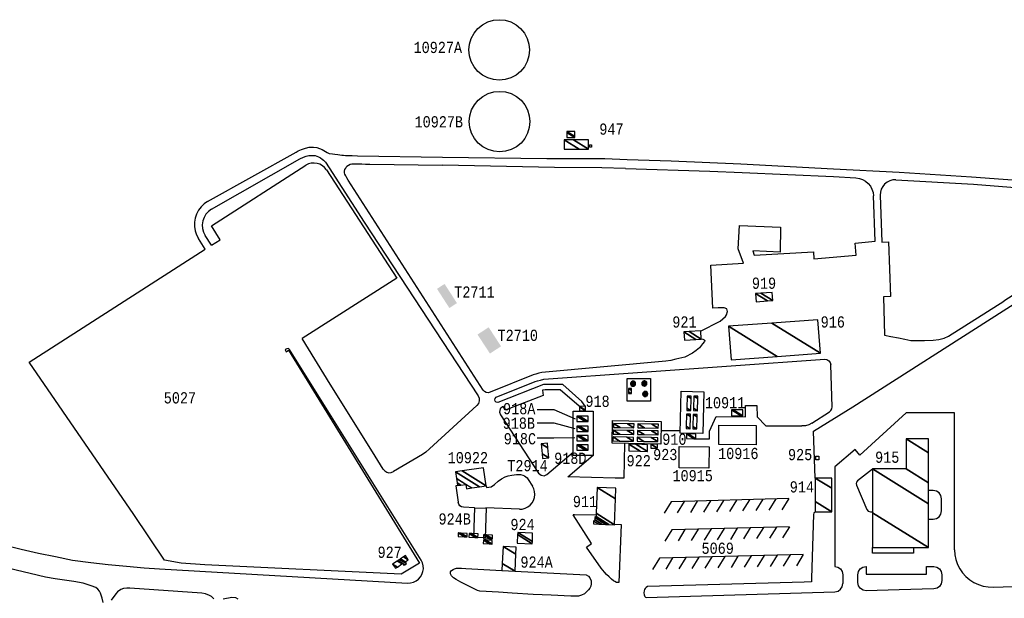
# Model space of a CAD drawing. Extents: x -0.5 to 41.9, y -0.5 to 29.8.
# Tile 67 of 128: x 7.5 to 9, y 5.2 to 6.1. Entities that reach past the tile are written whole.
import ezdxf
from ezdxf.enums import TextEntityAlignment as Align

# ---------------------------------------------------------------- set-up
doc = ezdxf.new("R2010")
doc.units = 0
doc.header["$MEASUREMENT"] = 0
for name, color, linetype in [('11', 2, 'CONTINUOUS'), ('21', 5, 'CONTINUOUS'), ('23', 1, 'CONTINUOUS')]:
    doc.layers.add(name, color=color, linetype=linetype)
doc.styles.add('MONOTXT', font='MONOTXT', dxfattribs={"height": 0.2})

msp = doc.modelspace()

# ---------------------------------------------------------------- linework, layer by layer
at = {"layer": '11'}
for p, q in [((7.7532, 5.7431), (7.7429, 5.7593)), ((7.7628, 5.7492), (7.7532, 5.7638)), ((8.8706, 5.6125), (8.9534, 5.6651)), ((8.6954, 5.5062), (8.6933, 5.5697)), ((8.6652, 5.482), (8.6915, 5.4988)), ((8.4384, 5.471), (8.4672, 5.4707)), ((8.4536, 5.3638), (8.4431, 5.3469)), ((8.6303, 5.3685), (8.4536, 5.3638)), ((8.4732, 5.3644), (8.4628, 5.3474)), ((8.4928, 5.3649), (8.4824, 5.3479)), ((8.5125, 5.3654), (8.5021, 5.3484)), ((8.5321, 5.3659), (8.5217, 5.3489)), ((8.5518, 5.3664), (8.5414, 5.3494)), ((8.5714, 5.3669), (8.561, 5.35)), ((8.5911, 5.3675), (8.5806, 5.3505)), ((8.6107, 5.368), (8.6003, 5.351)), ((8.6303, 5.3685), (8.6199, 5.3515)), ((8.158, 5.3547), (8.1414, 5.3557)), ((8.2254, 5.3526), (8.1748, 5.3547)), ((8.4547, 5.3218), (8.4442, 5.3048)), ((8.6314, 5.3264), (8.4547, 5.3218)), ((8.4743, 5.3223), (8.4639, 5.3053)), ((8.4939, 5.3228), (8.4835, 5.3058)), ((8.5136, 5.3233), (8.5032, 5.3063)), ((8.5332, 5.3238), (8.5228, 5.3068)), ((8.5529, 5.3243), (8.5425, 5.3073)), ((8.5725, 5.3248), (8.5621, 5.3079)), ((8.5922, 5.3254), (8.5817, 5.3084)), ((8.6118, 5.3259), (8.6014, 5.3089)), ((8.6314, 5.3264), (8.621, 5.3094)), ((8.6522, 5.2848), (8.4361, 5.2792)), ((8.5933, 5.2833), (8.5828, 5.2663)), ((8.6129, 5.2838), (8.6025, 5.2668)), ((8.6325, 5.2843), (8.6221, 5.2673)), ((8.6522, 5.2848), (8.6418, 5.2678)), ((8.4361, 5.2792), (8.4257, 5.2622)), ((8.4558, 5.2797), (8.4453, 5.2627)), ((8.4754, 5.2802), (8.465, 5.2632)), ((8.495, 5.2807), (8.4846, 5.2637)), ((8.5147, 5.2812), (8.5043, 5.2642)), ((8.5343, 5.2817), (8.5239, 5.2647)), ((8.554, 5.2822), (8.5436, 5.2653)), ((8.5736, 5.2828), (8.5632, 5.2658)), ((8.9374, 5.2356), (8.9525, 5.236))]:
    msp.add_line(p, q, dxfattribs=at)
for points in [[(7.7569, 5.8148), (7.8901, 5.889), (7.8931, 5.8908), (7.8979, 5.8929), (7.9038, 5.895), (7.9097, 5.8965), (7.9159, 5.8967), (7.9208, 5.896), (7.925, 5.8946), (7.9289, 5.8929), (7.9315, 5.8915), (7.9338, 5.8901), (7.9363, 5.8884), (7.9393, 5.8869), (7.9443, 5.8863), (7.9478, 5.8858), (7.9526, 5.8853), (7.9556, 5.8848), (7.9585, 5.8845), (7.961, 5.8844), (7.9642, 5.8842), (7.9683, 5.8841), (7.9715, 5.8838), (7.974, 5.8838), (7.982, 5.8837), (8.1098, 5.8813)], [(7.7629, 5.8033), (7.8954, 5.8789), (7.9011, 5.8816), (7.905, 5.883), (7.909, 5.8838), (7.9127, 5.8842), (7.9157, 5.8842), (7.9183, 5.8839), (7.9212, 5.8832), (7.9237, 5.882), (7.9264, 5.8805), (7.929, 5.8787), (7.9311, 5.8768), (7.933, 5.875), (7.934, 5.8738), (7.9397, 5.8654), (7.9919, 5.7839), (8.1634, 5.523)], [(8.1098, 5.8813), (8.2669, 5.8797), (8.3539, 5.8793), (8.3874, 5.8781), (8.4534, 5.8758), (8.5584, 5.8714), (8.6976, 5.8642), (8.7964, 5.859)], [(7.7628, 5.7492), (7.7755, 5.7574), (7.7629, 5.7783), (7.9045, 5.8693)], [(7.9353, 5.8625), (8.041, 5.6997), (7.8991, 5.6092)], [(7.9353, 5.8625), (7.9326, 5.8659), (7.9293, 5.8687), (7.9254, 5.8709), (7.9213, 5.8722), (7.917, 5.8727), (7.9126, 5.8724), (7.9084, 5.8713), (7.9045, 5.8693)], [(8.1711, 5.5316), (7.968, 5.847), (7.9659, 5.8507), (7.9645, 5.8533), (7.9629, 5.856), (7.9627, 5.858), (7.9627, 5.8605), (7.9632, 5.8629), (7.9645, 5.8651), (7.966, 5.8678), (7.9687, 5.8695), (7.9713, 5.8708), (7.9736, 5.8714), (7.976, 5.8715), (7.9793, 5.8715), (7.9854, 5.8713), (7.9887, 5.8713), (7.9943, 5.8712), (8.0009, 5.8712), (8.1097, 5.8695)], [(8.3849, 5.8647), (8.3495, 5.8655), (8.278, 5.8661), (8.1097, 5.8695)], [(8.3849, 5.8647), (8.5116, 5.8604), (8.5605, 5.8587), (8.6976, 5.8525), (8.7313, 5.8505)], [(8.7313, 5.8505), (8.7364, 5.8497), (8.7413, 5.848), (8.7458, 5.8455), (8.7497, 5.8421), (8.753, 5.8381), (8.7554, 5.8335), (8.757, 5.8286), (8.7577, 5.8235)], [(8.7914, 5.8476), (8.7867, 5.8474), (8.7822, 5.8462), (8.7781, 5.8441), (8.7744, 5.8412), (8.7715, 5.8376), (8.7693, 5.8335), (8.768, 5.829), (8.7677, 5.8243)], [(8.7914, 5.8476), (8.9079, 5.8412), (9.1015, 5.8256), (9.105, 5.825), (9.1363, 5.8171), (9.1406, 5.8153), (9.1439, 5.8128), (9.1465, 5.8096), (9.1481, 5.8065), (9.1489, 5.8022), (9.1484, 5.7973), (9.1471, 5.7937), (9.1456, 5.7903), (9.1433, 5.7876), (9.1391, 5.7837), (8.9534, 5.6651)], [(8.7964, 5.859), (8.9048, 5.8518), (9.0004, 5.8452)], [(8.4976, 5.62), (8.5274, 5.6352), (8.5352, 5.6421), (8.5369, 5.6448), (8.538, 5.6499), (8.5373, 5.6536), (8.5332, 5.6551), (8.5242, 5.6551), (8.5161, 5.6545), (8.5133, 5.7192), (8.5621, 5.7221), (8.5544, 5.7439), (8.5561, 5.7789), (8.6178, 5.7762), (8.6172, 5.739), (8.5765, 5.7408), (8.5781, 5.7342), (8.6674, 5.7392), (8.6678, 5.729), (8.7314, 5.7342), (8.7303, 5.7524), (8.7601, 5.7552), (8.7577, 5.8235)], [(8.7677, 5.8243), (8.7704, 5.754), (8.7801, 5.7543), (8.7831, 5.6721), (8.7729, 5.6718), (8.7741, 5.614), (8.7838, 5.6122), (8.7951, 5.6102), (8.8046, 5.6081), (8.8136, 5.6062), (8.825, 5.6059), (8.8343, 5.6059), (8.8472, 5.6067), (8.856, 5.6078), (8.864, 5.6098), (8.8706, 5.6125)], [(7.7569, 5.8148), (7.7516, 5.8112), (7.7469, 5.8068), (7.743, 5.8017), (7.74, 5.7961), (7.7379, 5.79), (7.7369, 5.7837), (7.7369, 5.7773), (7.7379, 5.771), (7.7399, 5.7649), (7.7429, 5.7593)], [(7.7629, 5.8033), (7.7583, 5.8), (7.7544, 5.7959), (7.7515, 5.791), (7.7496, 5.7857), (7.7488, 5.78), (7.7491, 5.7744), (7.7506, 5.7689), (7.7532, 5.7638)], [(8.9524, 5.6508), (9.1159, 5.7549), (9.1533, 5.7787), (9.1543, 5.7489), (9.1557, 5.7218), (9.1604, 5.5508)], [(8.0777, 5.2761), (7.88, 5.5925), (7.8791, 5.5937), (7.8777, 5.5942), (7.876, 5.5937), (7.8747, 5.5929), (7.8732, 5.5919), (7.8747, 5.5893), (7.8784, 5.5916), (8.0751, 5.2715), (8.0476, 5.2552), (7.7528, 5.2691), (7.7172, 5.2718), (7.6921, 5.2762), (7.6457, 5.3446), (7.4885, 5.5736), (7.7532, 5.7431)], [(8.6702, 5.3995), (8.6677, 5.4701), (8.7265, 5.5065), (8.9524, 5.6508)], [(8.0208, 5.4128), (8.0048, 5.4388), (7.9412, 5.5404), (7.8991, 5.6092)], [(8.4982, 5.6084), (8.5014, 5.6081), (8.5034, 5.6073), (8.5042, 5.6061), (8.5036, 5.6044), (8.5009, 5.601), (8.496, 5.5951), (8.491, 5.5911), (8.4856, 5.5872), (8.474, 5.581), (8.4606, 5.5779), (8.4529, 5.5763), (8.4456, 5.575), (8.2593, 5.558), (8.2546, 5.5569), (8.2501, 5.5557), (8.2463, 5.5546), (8.1814, 5.5283)], [(8.3245, 5.5072), (8.3194, 5.5147), (8.2906, 5.54), (8.2617, 5.54), (8.1928, 5.5129), (8.1907, 5.5135), (8.1891, 5.515), (8.1886, 5.5171), (8.1891, 5.5192), (8.1907, 5.5208), (8.249, 5.5443), (8.2527, 5.5455), (8.2573, 5.5467), (8.262, 5.5478), (8.6843, 5.5779)], [(8.6843, 5.5779), (8.6876, 5.5774), (8.6905, 5.5757), (8.6925, 5.573), (8.6933, 5.5697)], [(8.3872, 5.5488), (8.4226, 5.5488), (8.4226, 5.5151), (8.3872, 5.5151), (8.3872, 5.5488)], [(8.1634, 5.523), (8.165, 5.5194), (8.1652, 5.5155), (8.164, 5.5117), (8.1616, 5.5086)], [(8.1814, 5.5283), (8.1785, 5.5277), (8.1757, 5.5281), (8.1731, 5.5295), (8.1711, 5.5316)], [(8.3155, 5.5072), (8.2867, 5.5322), (8.2644, 5.5322), (8.2602, 5.5313), (8.2611, 5.5235), (8.2043, 5.5015), (8.2013, 5.5069), (8.2001, 5.5063), (8.1967, 5.5032), (8.1955, 5.4986), (8.1968, 5.4942), (8.2544, 5.4066), (8.258, 5.4036), (8.2626, 5.4029), (8.2669, 5.4049), (8.3062, 5.4385)], [(8.5026, 5.5291), (8.5014, 5.4662), (8.4671, 5.4669), (8.4684, 5.5298), (8.5026, 5.5291)], [(8.1616, 5.5086), (8.0903, 5.4434), (8.0848, 5.4385), (8.0797, 5.435), (8.0361, 5.4091)], [(8.4905, 5.4586), (8.5111, 5.4583), (8.5114, 5.4701), (8.5214, 5.4918), (8.5653, 5.4913), (8.5653, 5.5082), (8.5822, 5.5082), (8.5826, 5.4912), (8.5956, 5.4779), (8.6499, 5.4777)], [(8.6915, 5.4988), (8.6936, 5.5007), (8.6949, 5.5033), (8.6954, 5.5062)], [(8.3062, 5.4997), (8.3362, 5.4997), (8.3362, 5.4334), (8.3062, 5.4334), (8.3062, 5.4997)], [(8.8796, 5.2917), (8.8796, 5.4975), (8.8066, 5.4975), (8.7371, 5.4338), (8.7299, 5.4424), (8.6994, 5.4161), (8.6994, 5.2665), (8.7041, 5.2656), (8.7081, 5.2629), (8.7108, 5.2589), (8.7118, 5.2542), (8.7118, 5.2409)], [(8.3656, 5.4857), (8.4386, 5.4842), (8.4379, 5.4505), (8.3649, 5.452), (8.3656, 5.4857)], [(8.5252, 5.4789), (8.5814, 5.4784), (8.5811, 5.4492), (8.525, 5.4497), (8.5252, 5.4789)], [(8.6652, 5.482), (8.6604, 5.4796), (8.6553, 5.4781), (8.6499, 5.4777)], [(8.3833, 5.4516), (8.3824, 5.3992), (8.3696, 5.3995), (8.2984, 5.4013), (8.3363, 5.4337)], [(8.4657, 5.447), (8.5106, 5.4466), (8.5103, 5.4143), (8.4654, 5.4147), (8.4657, 5.447)], [(8.0208, 5.4128), (8.0231, 5.4102), (8.026, 5.4084), (8.0294, 5.4075), (8.0329, 5.4078), (8.0361, 5.4091)], [(8.1757, 5.3876), (8.176, 5.3852), (8.183, 5.3863), (8.1881, 5.39), (8.1935, 5.3948), (8.1986, 5.3984), (8.2041, 5.4011), (8.2088, 5.4027), (8.214, 5.4039), (8.2211, 5.4047), (8.2273, 5.4047), (8.2304, 5.404), (8.233, 5.4028), (8.2352, 5.4014), (8.237, 5.3999), (8.2384, 5.3974), (8.245, 5.3873)], [(8.7561, 5.4129), (8.7337, 5.3954), (8.7321, 5.3935), (8.7315, 5.3911), (8.732, 5.3887), (8.7479, 5.3523), (8.7499, 5.3498), (8.753, 5.3489), (8.7561, 5.3489)], [(8.1323, 5.3881), (8.1301, 5.3878), (8.1333, 5.363)], [(8.2254, 5.3526), (8.2298, 5.3528), (8.2342, 5.354), (8.2381, 5.356), (8.2417, 5.3587), (8.2446, 5.3621), (8.2468, 5.3659), (8.2482, 5.3702), (8.2487, 5.3746), (8.2483, 5.379), (8.2471, 5.3833), (8.245, 5.3873)], [(8.8403, 5.3377), (8.8476, 5.3377), (8.8523, 5.3386), (8.8564, 5.3413), (8.859, 5.3453), (8.86, 5.3501), (8.86, 5.3684), (8.859, 5.3731), (8.8564, 5.3771), (8.8523, 5.3798), (8.8476, 5.3807), (8.8403, 5.3807)], [(8.1414, 5.3557), (8.1385, 5.3563), (8.136, 5.3579), (8.1342, 5.3602), (8.1333, 5.363)], [(7.3032, 5.352), (7.3252, 5.3424), (7.3494, 5.3328), (7.3745, 5.3237), (7.4011, 5.3151), (7.4261, 5.3074), (7.4508, 5.2993), (7.4768, 5.2927), (7.5027, 5.2867), (7.528, 5.2816), (7.5536, 5.2763), (7.5811, 5.2724), (7.6075, 5.2697), (7.6348, 5.2673), (7.6617, 5.2645), (7.6847, 5.263), (8.0574, 5.2417)], [(8.3684, 5.3302), (8.3784, 5.3299), (8.375, 5.2425), (8.3732, 5.2423), (8.3712, 5.2427), (8.369, 5.2438), (8.3668, 5.2451), (8.3641, 5.2474), (8.3604, 5.2508), (8.3566, 5.2544), (8.3533, 5.2582), (8.3482, 5.2642), (8.3265, 5.2956), (8.334, 5.3012), (8.3061, 5.3443), (8.307, 5.3446), (8.3077, 5.3446), (8.3085, 5.3446), (8.3407, 5.344)], [(8.6705, 5.3487), (8.668, 5.3469), (8.6677, 5.3448), (8.6647, 5.2491), (8.6647, 5.2434), (8.6535, 5.2431), (8.418, 5.2366), (8.416, 5.2352), (8.4143, 5.2336), (8.4134, 5.2321), (8.413, 5.23), (8.4127, 5.2271), (8.413, 5.2239), (8.4134, 5.2224), (8.4141, 5.2213), (8.4152, 5.2205), (8.4162, 5.2201), (8.6998, 5.2285)], [(8.8179, 5.2952), (8.8179, 5.2867), (8.7561, 5.2867), (8.7561, 5.2952)], [(8.8796, 5.2917), (8.8801, 5.2842), (8.8816, 5.2769), (8.8841, 5.2698), (8.8874, 5.2632), (8.8916, 5.257), (8.8967, 5.2514), (8.9024, 5.2466), (8.9087, 5.2425), (8.9154, 5.2394), (8.9226, 5.2371), (8.93, 5.2359), (8.9374, 5.2356)], [(8.0574, 5.2417), (8.0618, 5.2419), (8.0662, 5.243), (8.0702, 5.2449), (8.0738, 5.2475), (8.0768, 5.2509), (8.079, 5.2547), (8.0805, 5.2589), (8.0811, 5.2633), (8.0808, 5.2678), (8.0797, 5.2721), (8.0777, 5.2761)], [(7.5998, 5.2124), (7.5985, 5.2191), (7.596, 5.2263), (7.5942, 5.2296), (7.5919, 5.2326), (7.589, 5.2348), (7.5818, 5.2377), (7.5697, 5.2415), (7.5558, 5.2442), (7.5275, 5.2481), (7.5131, 5.2505), (7.4565, 5.264)], [(8.2187, 5.2595), (8.3258, 5.2541), (8.3292, 5.2521), (8.3314, 5.2494), (8.3334, 5.2448), (8.3334, 5.2406), (8.3329, 5.2369), (8.3312, 5.234), (8.3292, 5.2313), (8.327, 5.2291), (8.3233, 5.2257), (8.3187, 5.2235), (8.3145, 5.2222), (8.3106, 5.2218), (8.303, 5.2219), (8.273, 5.2235), (8.2459, 5.2247), (8.2148, 5.2266), (8.1939, 5.228), (8.166, 5.2296), (8.1626, 5.2306), (8.1584, 5.2323), (8.1373, 5.2431), (8.1305, 5.2472), (8.1265, 5.2497), (8.1236, 5.2526), (8.1221, 5.2556), (8.1219, 5.2588), (8.1233, 5.2607), (8.1258, 5.2622), (8.128, 5.2632), (8.1309, 5.2642), (8.1341, 5.2642), (8.1383, 5.2639), (8.1447, 5.2634), (8.1993, 5.2605)], [(8.8485, 5.233), (8.7964, 5.2314), (8.7469, 5.2299), (8.7421, 5.2308), (8.738, 5.2334), (8.7352, 5.2375), (8.7342, 5.2423), (8.7342, 5.2542), (8.7352, 5.2589), (8.7378, 5.2629), (8.7418, 5.2656), (8.7466, 5.2665), (8.7466, 5.2553), (8.8375, 5.2553), (8.8375, 5.2665), (8.8482, 5.2665), (8.8529, 5.2656), (8.8569, 5.2629), (8.8596, 5.2589), (8.8605, 5.2542), (8.8605, 5.2453), (8.8596, 5.2407), (8.857, 5.2367), (8.8532, 5.234), (8.8485, 5.233)], [(8.6998, 5.2285), (8.7044, 5.2296), (8.7083, 5.2323), (8.7108, 5.2362), (8.7118, 5.2409)], [(8.9525, 5.236), (9.1403, 5.2422)], [(7.7662, 5.218), (7.7629, 5.2213), (7.7599, 5.2231), (7.7539, 5.2256), (7.748, 5.2267), (7.7121, 5.2288), (7.64, 5.2341), (7.6353, 5.2341), (7.6306, 5.2335), (7.6265, 5.2321), (7.6216, 5.2285), (7.6189, 5.2256), (7.6121, 5.2162)], [(7.8026, 5.2175), (7.799, 5.2193), (7.7932, 5.2198), (7.7804, 5.2175)]]:
    msp.add_lwpolyline(points, dxfattribs=at)
at = {"layer": '21'}
for points in [[(8.2406, 6.0426), (8.2398, 6.0337), (8.2372, 6.0252), (8.233, 6.0173), (8.2273, 6.0104), (8.2204, 6.0048), (8.2126, 6.0006), (8.204, 5.998), (8.1952, 5.9971), (8.1863, 5.998), (8.1778, 6.0006), (8.1699, 6.0048), (8.163, 6.0104), (8.1574, 6.0173), (8.1532, 6.0252), (8.1506, 6.0337), (8.1497, 6.0426), (8.1506, 6.0515), (8.1532, 6.06), (8.1574, 6.0678), (8.163, 6.0747), (8.1699, 6.0804), (8.1778, 6.0846), (8.1863, 6.0872), (8.1952, 6.0881), (8.204, 6.0872), (8.2126, 6.0846), (8.2204, 6.0804), (8.2273, 6.0747), (8.233, 6.0678), (8.2372, 6.06), (8.2398, 6.0515), (8.2406, 6.0426)], [(8.2412, 5.935), (8.2403, 5.9261), (8.2377, 5.9176), (8.2335, 5.9097), (8.2279, 5.9028), (8.221, 5.8972), (8.2131, 5.893), (8.2046, 5.8904), (8.1957, 5.8895), (8.1868, 5.8904), (8.1783, 5.893), (8.1704, 5.8972), (8.1636, 5.9028), (8.1579, 5.9097), (8.1537, 5.9176), (8.1511, 5.9261), (8.1502, 5.935), (8.1511, 5.9438), (8.1537, 5.9524), (8.1579, 5.9602), (8.1636, 5.9671), (8.1704, 5.9728), (8.1783, 5.977), (8.1868, 5.9796), (8.1957, 5.9804), (8.2046, 5.9796), (8.2131, 5.977), (8.221, 5.9728), (8.2279, 5.9671), (8.2335, 5.9602), (8.2377, 5.9524), (8.2403, 5.9438), (8.2412, 5.935)], [(8.334, 5.8968), (8.3306, 5.8968), (8.3306, 5.9002), (8.334, 5.9002), (8.334, 5.8968)], [(8.6709, 5.4323), (8.6754, 5.4323), (8.6754, 5.4267), (8.6709, 5.4267), (8.6709, 5.4323)], [(8.1587, 5.3549), (8.1756, 5.3543), (8.174, 5.3095), (8.1572, 5.31), (8.1587, 5.3549)]]:
    msp.add_lwpolyline(points, dxfattribs=at)
for points in [[(8.1016, 5.6837), (8.1202, 5.6549), (8.113, 5.6911), (8.1316, 5.6623)], [(8.1625, 5.615), (8.1812, 5.5865), (8.1792, 5.626), (8.1979, 5.5974)]]:
    msp.add_solid(points, dxfattribs=at)
at = {"layer": '23'}
for p, q in [((8.2521, 5.5023), (8.2774, 5.5023)), ((8.2774, 5.5023), (8.3091, 5.4883)), ((8.2521, 5.4824), (8.2774, 5.4824)), ((8.2774, 5.4824), (8.3086, 5.4738)), ((8.2521, 5.4598), (8.2774, 5.4598)), ((8.2774, 5.4598), (8.3086, 5.4603))]:
    msp.add_line(p, q, dxfattribs=at)

# ---------------------------------------------------------------- texts
at = {"layer": '23', "style": 'MONOTXT', "width": 0.833333}
for s, p in [('10927A', (8.1028, 6.0464)), ('10927B', (8.1043, 5.9347)), ('947', (8.3638, 5.9237)), ('919', (8.5931, 5.6922)), ('T2711', (8.1579, 5.679)), ('921', (8.4735, 5.6339)), ('916', (8.6965, 5.634)), ('T2710', (8.223, 5.6139)), ('5027', (7.7152, 5.52)), ('918', (8.3429, 5.5148)), ('10911', (8.5346, 5.5126)), ('918A', (8.2252, 5.5037)), ('918B', (8.2246, 5.4819)), ('918C', (8.2262, 5.4585)), ('910', (8.4584, 5.4578)), ('10916', (8.5545, 5.4364)), ('10922', (8.148, 5.4301)), ('918D', (8.302, 5.4292)), ('922', (8.4048, 5.4255)), ('923', (8.4447, 5.4348)), ('925', (8.6474, 5.4347)), ('915', (8.7783, 5.4308)), ('T2914', (8.2376, 5.4181)), ('10915', (8.4859, 5.403)), ('914', (8.65, 5.3862)), ('911', (8.324, 5.3642)), ('924B', (8.1282, 5.338)), ('924', (8.2302, 5.3297)), ('927', (8.0305, 5.288)), ('5069', (8.5235, 5.294)), ('924A', (8.2513, 5.2732))]:
    msp.add_text(s, height=0.01684, dxfattribs=at).set_placement(p, align=Align.MIDDLE)

# ---------------------------------------------------------------- meshes
at = {"layer": '21'}
mesh = msp.add_polyface(dxfattribs=at)
corners = [(8.2965, 5.9111), (8.3089, 5.9111), (8.2965, 5.9188), (8.2965, 5.9201), (8.3089, 5.9125), (8.2965, 5.9201), (8.3089, 5.9201)]
mesh.append_faces([[corners[k] for k in face] for face in [(0, 0, 1, 2), (2, 1, 4, 5), (3, 4, 6, 6)]], dxfattribs={"vtx0": -1, "vtx2": -1})
mesh = msp.add_polyface(dxfattribs=at)
corners = [(8.2928, 5.8936), (8.2928, 5.9077), (8.3155, 5.8936), (8.2928, 5.9077), (8.3067, 5.9077), (8.3293, 5.8936), (8.3293, 5.9077)]
mesh.append_faces([[corners[k] for k in face] for face in [(0, 0, 2, 3), (1, 2, 5, 4), (4, 5, 6, 6)]], dxfattribs={"vtx0": -1, "vtx2": -1})
mesh = msp.add_polyface(dxfattribs=at)
corners = [(8.5812, 5.6643), (8.5804, 5.6766), (8.5984, 5.6655), (8.5804, 5.6766), (8.5884, 5.6772), (8.6065, 5.666), (8.6056, 5.6783)]
mesh.append_faces([[corners[k] for k in face] for face in [(0, 0, 2, 3), (1, 2, 5, 4), (4, 5, 6, 6)]], dxfattribs={"vtx0": -1, "vtx2": -1})
mesh = msp.add_polyface(dxfattribs=at)
corners = [(8.5435, 5.5772), (8.5435, 5.5772), (8.5398, 5.6276), (8.6129, 5.5823), (8.6048, 5.6323), (8.6779, 5.587), (8.6742, 5.6374)]
mesh.append_faces([[corners[k] for k in face] for face in [(0, 1, 3, 2), (2, 3, 5, 4), (4, 5, 6, 6)]], dxfattribs={"vtx0": -1, "vtx2": -1})
mesh = msp.add_polyface(dxfattribs=at)
corners = [(8.4736, 5.6065), (8.4728, 5.6189), (8.4908, 5.6077), (8.4728, 5.6189), (8.4808, 5.6194), (8.4988, 5.6082), (8.498, 5.6206)]
mesh.append_faces([[corners[k] for k in face] for face in [(0, 0, 2, 3), (1, 2, 5, 4), (4, 5, 6, 6)]], dxfattribs={"vtx0": -1, "vtx2": -1})
mesh = msp.add_polyface(dxfattribs=at)
corners = [(8.3948, 5.5376), (8.3949, 5.5375), (8.3935, 5.5384), (8.3963, 5.5373), (8.3929, 5.5394), (8.3965, 5.5373), (8.3927, 5.5397), (8.3978, 5.5376), (8.3924, 5.5409), (8.398, 5.5377), (8.3924, 5.5412), (8.3991, 5.5384), (8.3926, 5.5424), (8.3992, 5.5386), (8.3927, 5.5427), (8.3999, 5.5397), (8.3934, 5.5437), (8.4, 5.54), (8.3935, 5.544), (8.4002, 5.5412), (8.3946, 5.5447), (8.4002, 5.5412), (8.3948, 5.5448), (8.4002, 5.5415), (8.3961, 5.5451), (8.3999, 5.5427), (8.3963, 5.5451), (8.3997, 5.543), (8.3977, 5.5448), (8.3991, 5.544), (8.3978, 5.5448)]
mesh.append_faces([[corners[k] for k in face] for face in [(0, 0, 1, 2), (2, 1, 3, 4), (4, 3, 5, 6), (6, 5, 7, 8), (8, 7, 9, 10), (10, 9, 11, 12), (12, 11, 13, 14), (14, 13, 15, 16), (16, 15, 17, 18), (18, 17, 19, 20), (20, 21, 23, 22), (22, 23, 25, 24), (24, 25, 27, 26), (26, 27, 29, 28), (28, 29, 30, 30)]], dxfattribs={"vtx0": -1, "vtx2": -1})
mesh = msp.add_polyface(dxfattribs=at)
corners = [(8.4118, 5.5379), (8.4119, 5.5378), (8.4105, 5.5387), (8.4133, 5.5376), (8.4098, 5.5397), (8.4135, 5.5376), (8.4096, 5.54), (8.4148, 5.5379), (8.4094, 5.5412), (8.415, 5.538), (8.4093, 5.5415), (8.416, 5.5387), (8.4096, 5.5427), (8.4162, 5.5389), (8.4096, 5.543), (8.4169, 5.54), (8.4103, 5.544), (8.4169, 5.5403), (8.4105, 5.5443), (8.4172, 5.5415), (8.4115, 5.545), (8.4172, 5.5415), (8.4118, 5.5451), (8.4171, 5.5418), (8.413, 5.5454), (8.4169, 5.543), (8.4133, 5.5454), (8.4167, 5.5433), (8.4146, 5.5451), (8.416, 5.5443), (8.4148, 5.5451)]
mesh.append_faces([[corners[k] for k in face] for face in [(0, 0, 1, 2), (2, 1, 3, 4), (4, 3, 5, 6), (6, 5, 7, 8), (8, 7, 9, 10), (10, 9, 11, 12), (12, 11, 13, 14), (14, 13, 15, 16), (16, 15, 17, 18), (18, 17, 19, 20), (20, 21, 23, 22), (22, 23, 25, 24), (24, 25, 27, 26), (26, 27, 29, 28), (28, 29, 30, 30)]], dxfattribs={"vtx0": -1, "vtx2": -1})
mesh = msp.add_polyface(dxfattribs=at)
corners = [(8.3896, 5.5263), (8.3941, 5.5263), (8.3896, 5.5291), (8.3896, 5.5339), (8.3941, 5.5311), (8.3896, 5.5339), (8.3941, 5.5339)]
mesh.append_faces([[corners[k] for k in face] for face in [(0, 0, 1, 2), (2, 1, 4, 5), (3, 4, 6, 6)]], dxfattribs={"vtx0": -1, "vtx2": -1})
mesh = msp.add_polyface(dxfattribs=at)
corners = [(8.4131, 5.5222), (8.4132, 5.5222), (8.4119, 5.523), (8.4146, 5.5219), (8.4112, 5.524), (8.4148, 5.5219), (8.411, 5.5243), (8.416, 5.5222), (8.4108, 5.5254), (8.4162, 5.5223), (8.4107, 5.5257), (8.4173, 5.523), (8.411, 5.5269), (8.4174, 5.5232), (8.411, 5.5272), (8.4181, 5.5243), (8.4117, 5.5282), (8.4182, 5.5245), (8.4119, 5.5284), (8.4184, 5.5257), (8.4129, 5.5291), (8.4184, 5.5257), (8.4131, 5.5293), (8.4183, 5.526), (8.4144, 5.5295), (8.4181, 5.5272), (8.4146, 5.5296), (8.4179, 5.5275), (8.4159, 5.5293), (8.4173, 5.5284), (8.416, 5.5293)]
mesh.append_faces([[corners[k] for k in face] for face in [(0, 0, 1, 2), (2, 1, 3, 4), (4, 3, 5, 6), (6, 5, 7, 8), (8, 7, 9, 10), (10, 9, 11, 12), (12, 11, 13, 14), (14, 13, 15, 16), (16, 15, 17, 18), (18, 17, 19, 20), (20, 21, 23, 22), (22, 23, 25, 24), (24, 25, 27, 26), (26, 27, 29, 28), (28, 29, 30, 30)]], dxfattribs={"vtx0": -1, "vtx2": -1})
mesh = msp.add_polyface(dxfattribs=at)
corners = [(8.4772, 5.501), (8.4831, 5.5009), (8.4773, 5.5045), (8.4835, 5.5191), (8.4776, 5.5227), (8.4835, 5.5226), (8.4835, 5.5226)]
mesh.append_faces([[corners[k] for k in face] for face in [(0, 0, 1, 2), (2, 1, 3, 4), (4, 3, 6, 5)]], dxfattribs={"vtx0": -1, "vtx2": -1})
mesh = msp.add_polyface(dxfattribs=at)
corners = [(8.4872, 5.5007), (8.4931, 5.5006), (8.4873, 5.5042), (8.4935, 5.5188), (8.4876, 5.5224), (8.4935, 5.5223), (8.4935, 5.5223)]
mesh.append_faces([[corners[k] for k in face] for face in [(0, 0, 1, 2), (2, 1, 3, 4), (4, 3, 6, 5)]], dxfattribs={"vtx0": -1, "vtx2": -1})
mesh = msp.add_polyface(dxfattribs=at)
corners = [(8.3158, 5.5004), (8.3158, 5.5004), (8.3156, 5.5062), (8.3247, 5.5006), (8.3156, 5.5071), (8.3247, 5.5015), (8.3246, 5.5073)]
mesh.append_faces([[corners[k] for k in face] for face in [(0, 1, 3, 2), (2, 3, 5, 4), (4, 5, 6, 6)]], dxfattribs={"vtx0": -1, "vtx2": -1})
mesh = msp.add_polyface(dxfattribs=at)
corners = [(8.3118, 5.4843), (8.3118, 5.4922), (8.3245, 5.4843), (8.3118, 5.4922), (8.316, 5.4922), (8.3287, 5.4843), (8.3287, 5.4922)]
mesh.append_faces([[corners[k] for k in face] for face in [(0, 0, 2, 3), (1, 2, 5, 4), (4, 5, 6, 6)]], dxfattribs={"vtx0": -1, "vtx2": -1})
mesh = msp.add_polyface(dxfattribs=at)
corners = [(8.4763, 5.4737), (8.4821, 5.4736), (8.4763, 5.4772), (8.4825, 5.4918), (8.4767, 5.4954), (8.4826, 5.4953), (8.4826, 5.4953)]
mesh.append_faces([[corners[k] for k in face] for face in [(0, 0, 1, 2), (2, 1, 3, 4), (4, 3, 6, 5)]], dxfattribs={"vtx0": -1, "vtx2": -1})
mesh = msp.add_polyface(dxfattribs=at)
corners = [(8.4863, 5.4734), (8.4921, 5.4732), (8.4863, 5.4769), (8.4925, 5.4915), (8.4867, 5.4951), (8.4926, 5.4949), (8.4926, 5.4949)]
mesh.append_faces([[corners[k] for k in face] for face in [(0, 0, 1, 2), (2, 1, 3, 4), (4, 3, 6, 5)]], dxfattribs={"vtx0": -1, "vtx2": -1})
mesh = msp.add_polyface(dxfattribs=at)
corners = [(8.5444, 5.4929), (8.5444, 5.5018), (8.5589, 5.4929), (8.5444, 5.5018), (8.5468, 5.5018), (8.5613, 5.4929), (8.5613, 5.5018)]
mesh.append_faces([[corners[k] for k in face] for face in [(0, 0, 2, 3), (1, 2, 5, 4), (4, 5, 6, 6)]], dxfattribs={"vtx0": -1, "vtx2": -1})
mesh = msp.add_polyface(dxfattribs=at)
corners = [(8.3118, 5.4695), (8.3118, 5.4774), (8.3245, 5.4695), (8.3118, 5.4774), (8.316, 5.4774), (8.3287, 5.4695), (8.3287, 5.4774)]
mesh.append_faces([[corners[k] for k in face] for face in [(0, 0, 2, 3), (1, 2, 5, 4), (4, 5, 6, 6)]], dxfattribs={"vtx0": -1, "vtx2": -1})
mesh = msp.add_polyface(dxfattribs=at)
corners = [(8.3668, 5.4755), (8.3669, 5.4814), (8.3767, 5.4753), (8.3669, 5.4814), (8.3878, 5.481), (8.3976, 5.4749), (8.3978, 5.4808)]
mesh.append_faces([[corners[k] for k in face] for face in [(0, 0, 2, 3), (1, 2, 5, 4), (4, 5, 6, 6)]], dxfattribs={"vtx0": -1, "vtx2": -1})
mesh = msp.add_polyface(dxfattribs=at)
corners = [(8.4033, 5.475), (8.4034, 5.4809), (8.4133, 5.4748), (8.4034, 5.4809), (8.4244, 5.4805), (8.4342, 5.4744), (8.4343, 5.4803)]
mesh.append_faces([[corners[k] for k in face] for face in [(0, 0, 2, 3), (1, 2, 5, 4), (4, 5, 6, 6)]], dxfattribs={"vtx0": -1, "vtx2": -1})
mesh = msp.add_polyface(dxfattribs=at)
corners = [(8.3118, 5.4554), (8.3118, 5.4633), (8.3245, 5.4554), (8.3118, 5.4633), (8.316, 5.4633), (8.3287, 5.4554), (8.3287, 5.4633)]
mesh.append_faces([[corners[k] for k in face] for face in [(0, 0, 2, 3), (1, 2, 5, 4), (4, 5, 6, 6)]], dxfattribs={"vtx0": -1, "vtx2": -1})
mesh = msp.add_polyface(dxfattribs=at)
corners = [(8.3661, 5.4553), (8.3662, 5.4612), (8.376, 5.4551), (8.3662, 5.4612), (8.3871, 5.4608), (8.3969, 5.4547), (8.3971, 5.4606)]
mesh.append_faces([[corners[k] for k in face] for face in [(0, 0, 2, 3), (1, 2, 5, 4), (4, 5, 6, 6)]], dxfattribs={"vtx0": -1, "vtx2": -1})
mesh = msp.add_polyface(dxfattribs=at)
corners = [(8.3664, 5.4654), (8.3665, 5.4713), (8.3764, 5.4652), (8.3665, 5.4713), (8.3875, 5.4709), (8.3973, 5.4648), (8.3974, 5.4707)]
mesh.append_faces([[corners[k] for k in face] for face in [(0, 0, 2, 3), (1, 2, 5, 4), (4, 5, 6, 6)]], dxfattribs={"vtx0": -1, "vtx2": -1})
mesh = msp.add_polyface(dxfattribs=at)
corners = [(8.403, 5.4649), (8.4031, 5.4708), (8.4129, 5.4647), (8.4031, 5.4708), (8.424, 5.4704), (8.4338, 5.4643), (8.434, 5.4702)]
mesh.append_faces([[corners[k] for k in face] for face in [(0, 0, 2, 3), (1, 2, 5, 4), (4, 5, 6, 6)]], dxfattribs={"vtx0": -1, "vtx2": -1})
mesh = msp.add_polyface(dxfattribs=at)
corners = [(8.4765, 5.4587), (8.4881, 5.4585), (8.4766, 5.4657), (8.4906, 5.4585), (8.479, 5.4657), (8.4906, 5.4585), (8.4907, 5.4655)]
mesh.append_faces([[corners[k] for k in face] for face in [(0, 0, 1, 2), (2, 1, 3, 4), (4, 5, 6, 6)]], dxfattribs={"vtx0": -1, "vtx2": -1})
mesh = msp.add_polyface(dxfattribs=at)
corners = [(8.2603, 5.4287), (8.2603, 5.4287), (8.2597, 5.4359), (8.2698, 5.4296), (8.2583, 5.451), (8.2684, 5.4447), (8.2678, 5.4519)]
mesh.append_faces([[corners[k] for k in face] for face in [(0, 1, 3, 2), (2, 3, 5, 4), (4, 5, 6, 6)]], dxfattribs={"vtx0": -1, "vtx2": -1})
mesh = msp.add_polyface(dxfattribs=at)
corners = [(8.3118, 5.4413), (8.3118, 5.4492), (8.3245, 5.4413), (8.3118, 5.4492), (8.316, 5.4492), (8.3287, 5.4413), (8.3287, 5.4492)]
mesh.append_faces([[corners[k] for k in face] for face in [(0, 0, 2, 3), (1, 2, 5, 4), (4, 5, 6, 6)]], dxfattribs={"vtx0": -1, "vtx2": -1})
mesh = msp.add_polyface(dxfattribs=at)
corners = [(8.3897, 5.4404), (8.4072, 5.4399), (8.39, 5.4505), (8.4178, 5.4395), (8.4006, 5.4502), (8.4181, 5.4496), (8.4181, 5.4496)]
mesh.append_faces([[corners[k] for k in face] for face in [(0, 0, 1, 2), (2, 1, 3, 4), (4, 3, 6, 5)]], dxfattribs={"vtx0": -1, "vtx2": -1})
mesh = msp.add_polyface(dxfattribs=at)
corners = [(8.4026, 5.4548), (8.4027, 5.4607), (8.4126, 5.4546), (8.4027, 5.4607), (8.4237, 5.4603), (8.4335, 5.4542), (8.4336, 5.4601)]
mesh.append_faces([[corners[k] for k in face] for face in [(0, 0, 2, 3), (1, 2, 5, 4), (4, 5, 6, 6)]], dxfattribs={"vtx0": -1, "vtx2": -1})
mesh = msp.add_polyface(dxfattribs=at)
corners = [(8.423, 5.4444), (8.4231, 5.4503), (8.433, 5.4442), (8.4231, 5.4503), (8.4233, 5.4503), (8.4331, 5.4442), (8.4332, 5.4501)]
mesh.append_faces([[corners[k] for k in face] for face in [(0, 0, 2, 3), (1, 2, 5, 4), (4, 5, 6, 6)]], dxfattribs={"vtx0": -1, "vtx2": -1})
mesh = msp.add_polyface(dxfattribs=at)
corners = [(8.7561, 5.2952), (8.8403, 5.2952), (8.7561, 5.3474), (8.7561, 5.4131), (8.8403, 5.3609), (8.7561, 5.4131), (8.8066, 5.4131), (8.8403, 5.3922), (8.8066, 5.4582), (8.8403, 5.4373), (8.8403, 5.4582)]
mesh.append_faces([[corners[k] for k in face] for face in [(0, 0, 1, 2), (2, 1, 4, 5), (3, 4, 7, 6), (6, 7, 9, 8), (8, 9, 10, 10)]], dxfattribs={"vtx0": -1, "vtx2": -1})
mesh = msp.add_polyface(dxfattribs=at)
corners = [(8.1324, 5.3882), (8.1459, 5.3835), (8.1372, 5.3888), (8.1318, 5.3922), (8.1538, 5.3846), (8.1451, 5.39), (8.1309, 5.3988), (8.1296, 5.4086), (8.1657, 5.3863), (8.1296, 5.4086), (8.1395, 5.4101), (8.1756, 5.3877), (8.1714, 5.4147)]
mesh.append_faces([[corners[k] for k in face] for face in [(0, 0, 2, 3), (3, 2, 5, 6), (1, 1, 4, 5), (6, 4, 8, 9), (7, 8, 11, 10), (10, 11, 12, 12)]], dxfattribs={"vtx0": -1, "vtx2": -1})
mesh = msp.add_polyface(dxfattribs=at)
corners = [(8.6702, 5.3489), (8.6949, 5.3489), (8.6702, 5.3642), (8.6702, 5.3994), (8.6949, 5.3841), (8.6702, 5.3994), (8.6949, 5.3994)]
mesh.append_faces([[corners[k] for k in face] for face in [(0, 0, 1, 2), (2, 1, 4, 5), (3, 4, 6, 6)]], dxfattribs={"vtx0": -1, "vtx2": -1})
mesh = msp.add_polyface(dxfattribs=at)
corners = [(8.3369, 5.3305), (8.337, 5.3349), (8.3446, 5.3302), (8.337, 5.3349), (8.3388, 5.3366), (8.3494, 5.3301), (8.3389, 5.34), (8.3552, 5.3299), (8.3407, 5.3416), (8.3599, 5.3297), (8.3408, 5.3465), (8.3683, 5.3294), (8.3422, 5.3854), (8.3697, 5.3683), (8.3702, 5.3844)]
mesh.append_faces([[corners[k] for k in face] for face in [(0, 0, 2, 3), (1, 2, 5, 4), (4, 5, 7, 6), (6, 7, 9, 8), (8, 9, 11, 10), (10, 11, 13, 12), (12, 13, 14, 14)]], dxfattribs={"vtx0": -1, "vtx2": -1})
mesh = msp.add_polyface(dxfattribs=at)
corners = [(8.1333, 5.3117), (8.143, 5.3112), (8.1336, 5.317), (8.1468, 5.311), (8.1374, 5.3168), (8.1468, 5.311), (8.1471, 5.3163)]
mesh.append_faces([[corners[k] for k in face] for face in [(0, 0, 1, 2), (2, 1, 3, 4), (4, 5, 6, 6)]], dxfattribs={"vtx0": -1, "vtx2": -1})
mesh = msp.add_polyface(dxfattribs=at)
corners = [(8.1496, 5.3108), (8.1592, 5.3103), (8.1499, 5.3161), (8.1631, 5.3101), (8.1537, 5.3159), (8.1631, 5.3101), (8.1633, 5.3155)]
mesh.append_faces([[corners[k] for k in face] for face in [(0, 0, 1, 2), (2, 1, 3, 4), (4, 5, 6, 6)]], dxfattribs={"vtx0": -1, "vtx2": -1})
mesh = msp.add_polyface(dxfattribs=at)
corners = [(8.1714, 5.3087), (8.181, 5.3082), (8.1717, 5.3141), (8.1849, 5.3081), (8.1755, 5.3139), (8.1849, 5.3081), (8.1851, 5.3134)]
mesh.append_faces([[corners[k] for k in face] for face in [(0, 0, 1, 2), (2, 1, 3, 4), (4, 5, 6, 6)]], dxfattribs={"vtx0": -1, "vtx2": -1})
mesh = msp.add_polyface(dxfattribs=at)
corners = [(8.2223, 5.3015), (8.2448, 5.3007), (8.2228, 5.3144), (8.2449, 5.304), (8.2229, 5.3176), (8.2453, 5.3168), (8.2453, 5.3168)]
mesh.append_faces([[corners[k] for k in face] for face in [(0, 0, 1, 2), (2, 1, 3, 4), (4, 3, 6, 5)]], dxfattribs={"vtx0": -1, "vtx2": -1})
mesh = msp.add_polyface(dxfattribs=at)
corners = [(8.171, 5.3009), (8.1806, 5.3004), (8.1713, 5.3062), (8.1845, 5.3002), (8.1751, 5.306), (8.1845, 5.3002), (8.1847, 5.3055)]
mesh.append_faces([[corners[k] for k in face] for face in [(0, 0, 1, 2), (2, 1, 3, 4), (4, 5, 6, 6)]], dxfattribs={"vtx0": -1, "vtx2": -1})
mesh = msp.add_polyface(dxfattribs=at)
corners = [(8.1992, 5.2606), (8.1992, 5.2606), (8.1998, 5.2713), (8.2189, 5.2595), (8.2012, 5.2967), (8.2202, 5.2849), (8.2208, 5.2957)]
mesh.append_faces([[corners[k] for k in face] for face in [(0, 1, 3, 2), (2, 3, 5, 4), (4, 5, 6, 6)]], dxfattribs={"vtx0": -1, "vtx2": -1})
mesh = msp.add_polyface(dxfattribs=at)
corners = [(8.0391, 5.2639), (8.0349, 5.2703), (8.0421, 5.2658), (8.0349, 5.2703), (8.0418, 5.2748), (8.052, 5.2685), (8.0489, 5.2704), (8.043, 5.2757), (8.0532, 5.2693), (8.0502, 5.2712), (8.0455, 5.2773), (8.0557, 5.271), (8.0467, 5.2781), (8.054, 5.2736), (8.0512, 5.2811), (8.0584, 5.2766), (8.0541, 5.283)]
mesh.append_faces([[corners[k] for k in face] for face in [(0, 0, 2, 3), (1, 2, 6, 4), (4, 6, 9, 7), (5, 5, 8, 9), (7, 8, 11, 10), (10, 11, 13, 12), (12, 13, 15, 14), (14, 15, 16, 16)]], dxfattribs={"vtx0": -1, "vtx2": -1})

doc.saveas('drawing.dxf')
